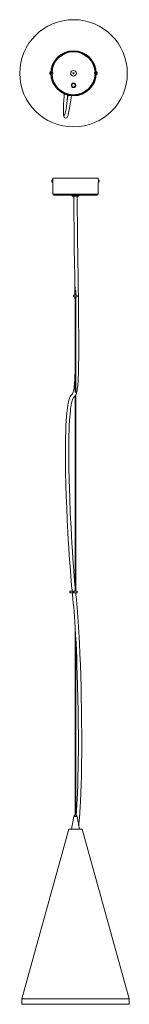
# Model space of a CAD drawing. Header units: millimetres. Extents: x -97 to 96, y -1635 to 111.
import ezdxf

# ---------------------------------------------------------------- set-up
doc = ezdxf.new("R2010")
doc.units = ezdxf.units.MM

msp = doc.modelspace()

# ---------------------------------------------------------------- linework, layer by layer
at = {"color": 8, "linetype": 'Continuous', "lineweight": 15}
for p, q in [((-43.1, 13.6), (-43.1, 18.3)), ((-42.9, 13.5), (-42.9, 18.4)), ((38.7, 18.4), (38.7, 13.5)), ((38.9, 18.3), (38.9, 13.6)), ((-39.7, -177.7), (-39.7, -173)), ((-39.5, -177.8), (-39.5, -172.9)), ((42.1, -172.9), (42.1, -177.8)), ((42.3, -173), (42.3, -177.7)), ((-38.6, -198.2), (41.4, -198.2)), ((-4.6, -201.7), (-3.9, -201.7)), ((-4.1, -201.1), (6.9, -201.1)), ((6.7, -201.7), (7.4, -201.7)), ((4.4, -1301.8), (-1.7, -1301.8))]:
    msp.add_line(p, q, dxfattribs=at)
at = {"color": 7, "linetype": 'Continuous', "lineweight": 15}
for p, q in [((-42.1, 18.4), (-42.9, 18.4)), ((-42.1, 17.1), (-42.1, 18.4)), ((38.7, 18.4), (37.9, 18.4)), ((-43.8, 16.3), (-43.8, 16.2)), ((-43.8, 16.3), (-43.6, 16.3)), ((-43.6, 16.2), (-43.8, 16.2)), ((-43.8, 15.5), (-43.8, 15.5)), ((-42.9, 13.5), (-42.1, 13.5)), ((-42, 17.2), (-42.1, 17.2)), ((-42.1, 14.7), (-42, 14.7)), ((-42.1, 13.5), (-42.1, 14.7)), ((-38.9, 17.2), (-41.2, 17.2)), ((-41.2, 14.7), (-38.9, 14.7)), ((-38.9, 14.7), (-38.9, 17.2)), ((37.1, 17.2), (34.7, 17.2)), ((34.7, 17.2), (34.7, 14.7)), ((34.7, 14.7), (37.1, 14.7)), ((37.9, 13.5), (38.7, 13.5)), ((39.4, 15.4), (39.6, 15.4)), ((39.6, 16.4), (39.6, 16.4)), ((39.6, 15.8), (39.6, 15.8)), ((0.8, -4.8), (1, -4)), ((-38.6, -172.9), (-39.5, -172.9)), ((-38.6, -170.2), (-38.6, -172.9)), ((-38.6, -170.2), (41.4, -170.2)), ((-38.6, -177.5), (-38.6, -173.2)), ((41.4, -172.9), (41.4, -170.2)), ((42.1, -172.9), (41.4, -172.9)), ((-40.4, -175), (-40.4, -175.1)), ((-40.2, -175), (-40.4, -175)), ((-40.4, -175.1), (-40.2, -175.1)), ((-40.4, -175.8), (-40.4, -175.8)), ((-39.5, -177.8), (-38.6, -177.8)), ((-38.6, -177.8), (-38.6, -198.2)), ((41.4, -177.8), (42.1, -177.8)), ((41.4, -198.2), (41.4, -177.8)), ((43.1, -175.9), (42.8, -175.9)), ((43.1, -174.9), (43, -174.9)), ((43, -175.5), (43.1, -175.5)), ((39.4, -200.2), (-36.6, -200.2)), ((-4.6, -200.2), (-4.6, -201.7)), ((-3.8, -201.8), (-4.5, -201.8)), ((-4.1, -200.2), (-4.1, -201.1)), ((5.9, -202.1), (-3.1, -202.1)), ((-1.6, -204.2), (-1.4, -204.2)), ((-1.6, -204.2), (-1.6, -208.2)), ((-1.6, -208.2), (-1.6, -204.2)), ((-1.6, -204.2), (-1.6, -208.2)), ((-1.6, -208.2), (-1.6, -204.2)), ((-1.6, -204.2), (-1.6, -208.2)), ((-1.6, -208.2), (-1.4, -208.2)), ((-1.5, -208.2), (-1.5, -204.2)), ((-1.5, -204.2), (-1.5, -208.2)), ((-1.5, -208.2), (-1.5, -204.2)), ((-1.4, -204.2), (-1.4, -208.2)), ((4.2, -204.2), (4.2, -208.2)), ((4.2, -204.2), (4.3, -204.2)), ((4.2, -208.2), (4.3, -208.2)), ((4.3, -208.2), (4.3, -204.2)), ((4.3, -204.2), (4.3, -208.2)), ((4.3, -208.2), (4.3, -204.2)), ((4.3, -204.2), (4.3, -208.2)), ((4.3, -208.2), (4.3, -204.2)), ((4.3, -204.2), (4.3, -208.2)), ((7.3, -201.8), (6.6, -201.8)), ((6.9, -201.1), (6.9, -200.2)), ((7.4, -201.7), (7.4, -200.2)), ((0.6, -363.3), (0.6, -377.3)), ((-2.3, -377.3), (-2.3, -380.3)), ((-2.3, -377.3), (4.3, -377.3)), ((-2.3, -380.3), (4.3, -380.3)), ((-1.6, -377.3), (-1.6, -380.3)), ((0.5, -380.3), (0.6, -388.3)), ((0.6, -380.3), (0.6, -549.3)), ((2.1, -377.3), (2.1, -369.4)), ((2.1, -550.6), (2.1, -380.3)), ((4.3, -380.3), (4.3, -377.3)), ((0.6, -556.3), (0.6, -901.9)), ((2.1, -901.9), (2.1, -553.7)), ((-8.5, -901.9), (-8.5, -904.9)), ((-8.5, -901.9), (4.3, -901.9)), ((-8.5, -904.9), (-2.8, -904.9)), ((-3.5, -901.9), (-3.5, -904.9)), ((-1.9, -904.9), (4.3, -904.9)), ((-1.3, -901.9), (-1.3, -904.9)), ((0.6, -904.9), (0.6, -905.2)), ((2.1, -909.5), (2.1, -904.9)), ((4.3, -904.9), (4.3, -901.9)), ((0.6, -962.1), (0.6, -1299.4)), ((2.1, -1299.4), (2.1, -990.5)), ((-1.7, -1301.8), (-5.6, -1324.3)), ((2.4, -1299.4), (0.4, -1299.4)), ((6.1, -1311.6), (4.4, -1301.8)), ((-10.6, -1324.3), (-93.6, -1624.6)), ((13.4, -1324.3), (-10.6, -1324.3)), ((8.4, -1324.3), (6.9, -1315.9)), ((96.4, -1624.6), (13.4, -1324.3)), ((-93.6, -1624.6), (-93.6, -1634.6)), ((96.4, -1624.6), (-93.6, -1624.6)), ((96.4, -1634.6), (-93.6, -1634.6)), ((96.4, -1634.6), (96.4, -1624.6))]:
    msp.add_line(p, q, dxfattribs=at)
at = {"color": 7, "linetype": 'Continuous', "lineweight": 15, "flags": 128}
for points in [[(-43.6, 15.8), (-43.6, 15.8), (-43.6, 15.9)], [(39.6, 15.8), (39.6, 15.9), (39.6, 15.9)], [(39.6, 15.4), (39.6, 15.3), (39.6, 15.2)], [(-5.1, -5.5), (-5, -6.3), (-5, -6.6), (-5, -6.6)], [(1, -6.4), (1, -6.2), (0.9, -5.5)], [(-18.4, -20.5), (-18.7, -25.1), (-19.2, -31.9), (-19.5, -38.7), (-19.8, -45.3), (-19.8, -48.4), (-19.9, -51.3), (-19.8, -53.9), (-19.8, -56.1), (-19.6, -58), (-19.4, -59.6), (-19.1, -60.9), (-18.5, -62.1), (-18, -62.6), (-17.1, -63.2), (-15.7, -63.4), (-14.4, -63.1), (-13.3, -62.2), (-12.8, -61.4), (-12.3, -60.3), (-11.8, -58.9), (-11.3, -56.9), (-10.7, -54.2), (-10.2, -51.8), (-9.7, -49), (-9.2, -46), (-8.6, -42.6), (-7.9, -37.7), (-7.1, -32.3), (-6.3, -26.4), (-5.9, -23.8)], [(-11.8, -22.8), (-12.2, -25.6), (-13.2, -32.5), (-13.9, -37.7), (-14.6, -42.3), (-15.3, -46.4), (-15.9, -49.8), (-16.5, -52.6), (-17, -54.8), (-17.6, -57.2), (-17.8, -57.9), (-17.8, -58.1)], [(-13.2, -32.8), (-12.6, -24), (-12.5, -22.7)], [(-40.2, -175.5), (-40.2, -175.5), (-40.2, -175.4)], [(43.1, -175.5), (43, -175.4), (43, -175.4)], [(43.1, -175.9), (43, -176), (43, -176.1)], [(0.6, -893.1), (0.4, -891.3), (-0.3, -883.4), (-1, -875.3), (-1.6, -867), (-2.3, -858.6), (-3.2, -844.9), (-4.1, -831.2), (-5, -817.4), (-5.8, -803.7), (-6.5, -790.1), (-7.8, -763.8), (-8.8, -737.4), (-9.4, -720.5), (-9.8, -703.5), (-10.2, -686.4), (-10.4, -669.2), (-10.4, -657.7), (-10.4, -646.1), (-10.3, -634.4), (-10.1, -625.7), (-9.9, -617.1), (-9.5, -608.5), (-9.1, -599.9), (-8.7, -594.1), (-8.2, -588.5), (-7.7, -583), (-7.2, -579.1), (-6.7, -575.3), (-6.2, -572), (-5.6, -569.3), (-5, -566.4), (-4.4, -564.2), (-3.9, -562.7), (-3.3, -561.3), (-2.7, -560), (-2, -559), (-1.4, -558.3), (-0.7, -557.7), (-0.1, -557), (0.6, -556.4), (1.1, -555.6), (1.8, -554.6), (2.4, -553.2), (3.1, -551.4), (3.7, -549), (4.2, -546.9), (4.6, -544.3), (5, -541.1), (5.4, -537.9), (5.7, -534.7), (5.9, -531.9), (6, -529.5), (6.1, -527.7), (6.2, -526.6), (6.4, -523), (6.5, -518.2), (6.7, -512.6), (6.8, -506.3), (7, -498.4), (7.1, -489.6), (7.1, -479.8), (7.2, -469.1), (7.1, -457.5), (7.1, -445.7), (7, -427), (6.8, -408.6), (6.6, -390.8), (6.5, -378.5), (6.3, -366.7), (6.2, -355.4), (6, -344.3), (5.9, -334.8), (5.7, -324.3), (5.6, -312.8), (5.4, -300.4), (5.2, -287.3), (5, -273.4), (4.8, -258.9), (4.7, -244.1), (4.6, -232.2), (4.5, -220.4), (4.4, -208.7), (4.4, -202.1)], [(-1.6, -202.1), (-1.6, -211), (-1.5, -225.1), (-1.4, -239.5), (-1.2, -253.9), (-1, -268.1), (-0.9, -282), (-0.7, -295.5), (-0.3, -319.4), (0, -343.3), (0.3, -366.7), (0.4, -377.3)], [(0.6, -516.4), (0.5, -518.7), (0.3, -523), (0.3, -524.5), (0.2, -526.3), (0.1, -528.7), (-0.1, -531.7), (-0.4, -535), (-0.7, -539), (-1.1, -542.3), (-1.6, -545), (-2, -547.2), (-2.6, -549.5), (-3.3, -551.2), (-4, -552.5), (-4.9, -553.6), (-5.8, -554.4), (-6.8, -555.4), (-7.8, -556.8), (-8.7, -558.7), (-9.9, -561.8), (-11, -565.9), (-11.7, -569.2), (-12.4, -573), (-13, -577.2), (-13.6, -581.7), (-14.1, -586.7), (-14.5, -592), (-15.1, -600.5), (-15.6, -609.2), (-15.9, -619.1), (-16.2, -628.9), (-16.3, -638.6), (-16.4, -648.3), (-16.4, -658.1), (-16.4, -667.8), (-16.1, -690.4), (-15.6, -712.8), (-14.9, -734), (-14.1, -755.1), (-13.2, -776.3), (-12.1, -797.8), (-11.4, -811.2), (-10.6, -824.7), (-9.7, -838.3), (-8.7, -852), (-7.7, -865.5), (-7, -874.9), (-6.3, -883.9), (-5.5, -892.5), (-4.7, -900.6), (-4.6, -901.9)], [(-4.3, -904.9), (-4, -908.3), (-3.2, -915.5), (-2.5, -922.6), (-1.8, -930.4), (-1.1, -938.6), (-0.4, -947.3), (0.3, -956.8), (0.9, -967), (1.6, -980.1), (2.3, -993.7), (2.9, -1007.5), (3.5, -1021.1), (4, -1034.9), (4.5, -1048.8), (5.2, -1070.8), (5.7, -1092.7), (6.1, -1114.2), (6.2, -1123.2), (6.3, -1132), (6.4, -1141.4), (6.5, -1151.6), (6.5, -1162.6), (6.5, -1174.4), (6.5, -1187.1), (6.3, -1200.5), (6.1, -1214.6), (5.8, -1229.3), (5.4, -1244.5), (4.8, -1260.1), (4.3, -1270.6), (3.8, -1281.2), (3.1, -1291.8), (2.5, -1299.5)], [(7.1, -1317), (7.4, -1314.1), (8.2, -1304.4), (8.9, -1294.5), (9.6, -1284.7), (10.1, -1274.9), (10.8, -1259.7), (11.4, -1244.9), (11.8, -1230.6), (12.1, -1216.9), (12.3, -1203.9), (12.4, -1191.6), (12.5, -1179.3), (12.5, -1156.5), (12.3, -1133.8), (12, -1111.3), (11.7, -1091.5), (11.2, -1072.2), (10.6, -1052.8), (10, -1033.1), (9.2, -1013.5), (8.3, -994.4), (7.8, -984.3), (7.3, -974.6), (6.8, -965.2), (6.2, -956.1), (5.6, -947.4), (5, -939.4), (4.4, -931.8), (3.7, -924.6), (3, -917.6), (2.4, -911.4), (2.1, -909)]]:
    msp.add_lwpolyline(points, dxfattribs=at)
at = {"color": 7, "linetype": 'Continuous', "lineweight": 15}
for centre, radius in [((-2.1, 15.9), 95), ((-2.1, 15.9), 40), ((-2.1, 15.9), 39.2), ((-2.1, 15.9), 5), ((-2.1, 15.9), 1), ((-2.1, 15.9), 0.78), ((-2.1, 15.9), 0.68), ((-2.1, 15.9), 0.668), ((-2.1, -5.5), 4.05), ((-2.1, -5.5), 3.5), ((-2.1, -5.5), 3)]:
    msp.add_circle(centre, radius, dxfattribs=at)
at = {"color": 8, "linetype": 'Continuous', "lineweight": 15}
for start, end in [(1.8961, 178.1039), (181.8961, 358.1039)]:
    msp.add_arc((-2.1, 15.9), 38, start, end, dxfattribs=at)
at = {"color": 7, "linetype": 'Continuous', "lineweight": 15}
for centre, radius, start, end in [((-39.8, 15.9), 4.02, 144.3463, 159.5749), ((-42.9, 18.1), 0.254, 90, 144.3463), ((38.7, 18.1), 0.254, 35.6537, 90), ((35.6, 15.9), 4.02, 9.7576, 35.6537), ((-39.9, 16), 3.9, 159.6818, 174.7588), ((-43.5, 16.1), 0.419, 103.7399, 141.0479), ((-43.4, 16.5), 0.559, 214.5714, 245.2505), ((-43.4, 15.3), 0.559, 114.7495, 145.4286), ((-39.9, 16), 3.98, 185.2557, 200.1113), ((-39.9, 15.8), 3.9, 185.2412, 200.3182), ((-43.5, 17.3), 0.0756, 148.16, 171.6356), ((-38.9, 16.1), 4.75, 175.9405, 184.0595), ((-43.5, 14.5), 0.136, 155.6394, 204.3606), ((-39.8, 15.9), 4.02, 200.4251, 215.6537), ((-42.9, 13.7), 0.254, 215.6537, 270), ((38.7, 13.7), 0.254, 270, 324.3463), ((35.6, 15.9), 4.02, 324.3463, 350.2424), ((36.8, 16.1), 2.87, 6.1501, 23.7429), ((38, 17.1), 1.38, 352.4605, 7.5395), ((36.5, 15.7), 3.11, 6.2032, 22.862), ((38.2, 16.3), 1.49, 326.3359, 349.6209), ((35.9, 15.2), 3.51, 355.2739, 4.7261), ((38.4, 15.6), 1.24, 323.2585, 349.6413), ((36.6, 16.1), 3.03, 346.6405, 353.9087), ((-36.5, -175.3), 3.9, 159.6818, 174.7588), ((-36.4, -175.4), 4.02, 144.3463, 159.5749), ((-40.1, -174), 0.0756, 148.16, 171.6356), ((-39.5, -173.2), 0.254, 90, 144.3463), ((-76.3, -175.4), 37.7, 359.9386, 2.3784), ((42.1, -173.2), 0.254, 35.6537, 90), ((39.1, -175.4), 4.02, 9.7576, 35.6537), ((40.2, -175.2), 2.87, 6.1501, 23.7429), ((41.5, -174.2), 1.38, 352.4605, 7.5395), ((40, -175.6), 3.11, 6.2032, 22.862), ((-40.1, -175.2), 0.419, 103.7399, 141.0479), ((-39.9, -174.8), 0.559, 214.5714, 245.2505), ((-39.9, -176), 0.559, 114.7495, 145.4286), ((-36.4, -175.3), 3.98, 185.2557, 200.1113), ((-36.5, -175.5), 3.9, 185.2412, 200.3182), ((-35.4, -175.2), 4.75, 175.9405, 184.0595), ((-40, -176.8), 0.136, 155.6394, 204.3606), ((-36.4, -175.4), 4.02, 200.4251, 215.6537), ((-39.5, -177.6), 0.254, 215.6537, 270), ((-77.1, -175.4), 38.5, 357.6449, 0.0301), ((42.1, -177.6), 0.254, 270, 324.3463), ((39.1, -175.4), 4.02, 324.3463, 350.2424), ((41.6, -175), 1.49, 326.3359, 349.6209), ((39.3, -176.1), 3.51, 355.2739, 4.7261), ((41.8, -175.7), 1.24, 323.2585, 349.6413), ((40.1, -175.2), 3.03, 346.6405, 353.9087), ((-36.6, -198.2), 2, 180, 270), ((-4.5, -201.7), 0.1, 180, 270), ((-3.1, -201.1), 1, 180, 270), ((5.9, -201.1), 1, 270, 360), ((7.3, -201.7), 0.1, 270, 0), ((39.4, -198.2), 2, 270, 0), ((1.3, -1302.3), 3, 107.9683, 170), ((1.4, -1302.3), 3, 10, 72.0317), ((355.2, -1250.8), 354.4, 189.8719, 190.5757)]:
    msp.add_arc(centre, radius, start, end, dxfattribs=at)

doc.saveas('drawing.dxf')
